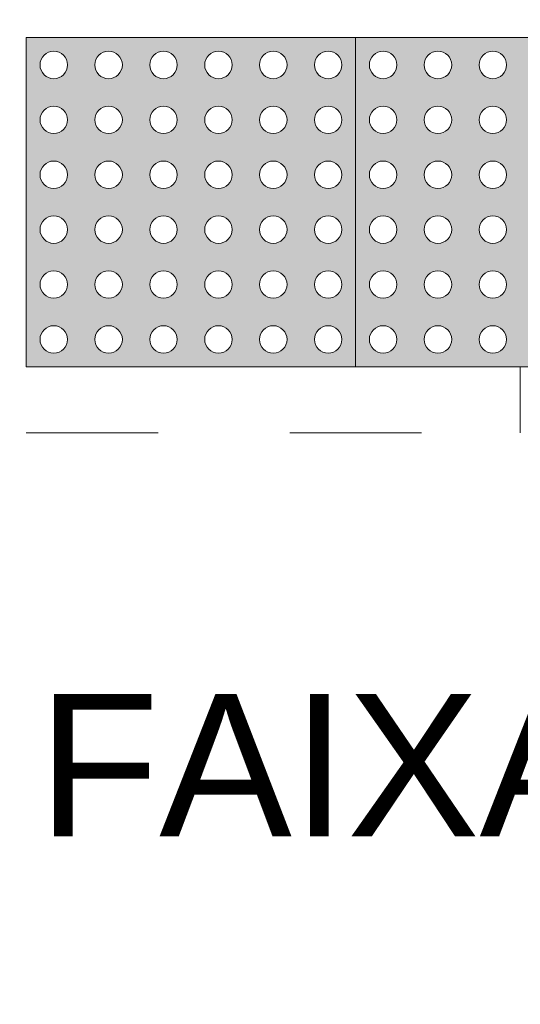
# Model space of a CAD drawing. Header units: metres. Extents: x -15 to 9.9, y -29.4 to -7.5.
# Tile 13 of 59: x 6.101 to 6.481, y -28.689 to -27.941. Entities that reach past the tile are written whole.
import ezdxf

# ---------------------------------------------------------------- set-up
doc = ezdxf.new("R2010")
doc.units = ezdxf.units.M
doc.linetypes.add('Traço ponto', pattern=[0.015875, 0.00635, -0.004763, 0, -0.004763])
for name, color, linetype, lineweight in [('A-ANNO-DIMS', 7, 'Continuous', 9), ('A-ANNO-DIMS-90', 7, 'Continuous', 9), ('A-DETL-GENF', 7, 'Continuous', 5), ('G-ANNO-TEXT', 7, 'Continuous', 9)]:
    doc.layers.add(name, color=color, linetype=linetype, lineweight=lineweight)
doc.layers.add('A-DETL', color=7, linetype='Continuous', lineweight=5, true_color=0x00a600)
doc.styles.add('Arial', font='arial.ttf', dxfattribs={"height": 0.135})
doc.styles.add('Arial_1', font='arial.ttf', dxfattribs={"height": 0.108})
doc.dimstyles.new('Com_linha__ref__contínua__-_Cor_Vermelha_Arial_1_5mm', dxfattribs={"dimscale": 0.3048, "dimtxt": 0.137735, "dimasz": 0.590551, "dimexe": 0.442913, "dimexo": 0.442913, "dimgap": 0.044291, "dimtad": 1, "dimrnd": 0.01, "dimzin": 0, "dimdsep": 46, "dimtxsty": 'Arial', "dimblk1": 'OBLIQUE', "dimblk2": 'OBLIQUE', "dimsah": 1, "dimcen": 0.09, "dimdle": 0.442913, "dimazin": 0, "dimtfac": 1, "dimtdec": 4, "dimtix": 1, "dimtmove": 0, "dimatfit": 3, "dimfxl": 1, "dimtvp": 1, "dimtolj": 1, "dimtzin": 0, "dimarcsym": 2})

# ---------------------------------------------------------------- blocks, each defined once
blk = doc.blocks.new('DIMBLOCK1-PLANTA DE COBERTURA')
at = {"layer": 'A-ANNO-DIMS-90', "color": 242, "true_color": 0xbd2b2e, "transparency": 16777216}
for p, q in [((6.00641, -28.93261), (6.00641, -27.46919)), ((7.20641, -28.93261), (7.20641, -27.46919)), ((6.00641, -28.93261), (6.09641, -28.84261)), ((7.20641, -28.93261), (7.29641, -28.84261)), ((5.87141, -28.93261), (7.20641, -28.93261)), ((6.00641, -28.93261), (5.91641, -29.02261)), ((6.00641, -28.93261), (6.00641, -29.06761)), ((7.20641, -28.93261), (7.11641, -29.02261)), ((7.20641, -28.93261), (7.20641, -29.06761))]:
    blk.add_line(p, q, dxfattribs=at)
at = {"layer": 'A-ANNO-DIMS-90', "color": 0, "transparency": 16777216, "insert": (6.42418, -28.74385), "char_height": 0.135, "width": 0.4373617, "attachment_point": 1, "line_spacing_factor": 0.941778, "style": 'Arial'}
blk.add_mtext('1,20', dxfattribs=at)
blk = doc.blocks.new('_Oblique')
at = {"color": 0, "linetype": 'ByBlock', "lineweight": -2}
blk.add_line((-0.5, -0.5), (0.5, 0.5), dxfattribs=at)
blk = doc.blocks.new('DIMBLOCK40-PLANTA DE COBERTURA')
at = {"layer": 'A-ANNO-DIMS-90', "color": 242, "true_color": 0xbd2b2e, "transparency": 16777216}
for p, q in [((-0.16359, -28.93261), (-0.16359, -28.39004)), ((6.00641, -28.93261), (6.00641, -28.39004)), ((-0.16359, -28.93261), (-0.07359, -28.84261)), ((6.00641, -28.93261), (6.09641, -28.84261)), ((-0.16359, -28.93261), (-0.25359, -29.02261)), ((-0.16359, -28.93261), (6.14141, -28.93261)), ((-0.16359, -28.93261), (-0.16359, -29.06761)), ((6.00641, -28.93261), (5.91641, -29.02261)), ((6.00641, -28.93261), (6.00641, -29.06761))]:
    blk.add_line(p, q, dxfattribs=at)
at = {"layer": 'A-ANNO-DIMS-90', "color": 0, "transparency": 16777216, "insert": (2.73918, -28.74385), "char_height": 0.135, "width": 0.4373617, "attachment_point": 1, "line_spacing_factor": 0.941778, "style": 'Arial'}
blk.add_mtext('6,17', dxfattribs=at)
blk = doc.blocks.new('DIMBLOCK42-PLANTA DE COBERTURA')
at = {"layer": 'A-ANNO-DIMS-90', "color": 242, "true_color": 0xbd2b2e, "transparency": 16777216}
for p, q in [((6.00641, -29.29261), (6.00641, -28.39004)), ((8.00641, -29.29261), (8.00641, -28.39004)), ((6.00641, -29.29261), (6.09641, -29.20261)), ((8.00641, -29.29261), (8.09641, -29.20261)), ((6.00641, -29.29261), (5.91641, -29.38261)), ((6.00641, -29.29261), (8.14141, -29.29261)), ((6.00641, -29.29261), (6.00641, -29.42761)), ((8.00641, -29.29261), (7.91641, -29.38261)), ((8.00641, -29.29261), (8.00641, -29.42761))]:
    blk.add_line(p, q, dxfattribs=at)
at = {"layer": 'A-ANNO-DIMS-90', "color": 0, "transparency": 16777216, "insert": (6.82418, -29.10385), "char_height": 0.135, "width": 0.4373617, "attachment_point": 1, "line_spacing_factor": 0.941778, "style": 'Arial'}
blk.add_mtext('2,00', dxfattribs=at)

msp = doc.modelspace()

# ---------------------------------------------------------------- hatches: boundary and pattern name
at = {"layer": 'A-DETL-GENF', "true_color": 0xffffff}
h = msp.add_hatch(color=7, dxfattribs=at)
h.paths.add_polyline_path([(6.13245, -28.20504), (6.35641, -28.20504), (6.35641, -27.95504), (6.10641, -27.95504), (6.10641, -28.20504), (6.12994, -28.20504)])
h.paths.add_polyline_path([(6.16891, -28.19462), (6.1637, -28.19323), (6.15989, -28.18942), (6.1585, -28.18421), (6.15989, -28.179), (6.1637, -28.17519), (6.16891, -28.17379), (6.17412, -28.17519), (6.17793, -28.179), (6.17933, -28.18421), (6.17793, -28.18942), (6.17412, -28.19323), (6.17161, -28.19427)])
h.paths.add_polyline_path([(6.12725, -28.19462), (6.12204, -28.19323), (6.11822, -28.18942), (6.11683, -28.18421), (6.11822, -28.179), (6.12204, -28.17519), (6.12725, -28.17379), (6.13245, -28.17519), (6.13627, -28.179), (6.13766, -28.18421), (6.13627, -28.18942), (6.13245, -28.19323), (6.12994, -28.19427)])
h.paths.add_polyline_path([(6.25225, -28.19462), (6.24704, -28.19323), (6.24322, -28.18942), (6.24183, -28.18421), (6.24322, -28.179), (6.24704, -28.17519), (6.25225, -28.17379), (6.25745, -28.17519), (6.26127, -28.179), (6.26266, -28.18421), (6.26127, -28.18942), (6.25745, -28.19323), (6.25494, -28.19427)])
h.paths.add_polyline_path([(6.21058, -28.19462), (6.20537, -28.19323), (6.20156, -28.18942), (6.20016, -28.18421), (6.20156, -28.179), (6.20537, -28.17519), (6.21058, -28.17379), (6.21579, -28.17519), (6.2196, -28.179), (6.221, -28.18421), (6.2196, -28.18942), (6.21579, -28.19323), (6.21327, -28.19427)])
h.paths.add_polyline_path([(6.29391, -28.19462), (6.2887, -28.19323), (6.28489, -28.18942), (6.2835, -28.18421), (6.28489, -28.179), (6.2887, -28.17519), (6.29391, -28.17379), (6.29912, -28.17519), (6.30293, -28.179), (6.30433, -28.18421), (6.30293, -28.18942), (6.29912, -28.19323), (6.29661, -28.19427)])
h.paths.add_polyline_path([(6.33558, -28.19462), (6.33037, -28.19323), (6.32656, -28.18942), (6.32516, -28.18421), (6.32656, -28.179), (6.33037, -28.17519), (6.33558, -28.17379), (6.34079, -28.17519), (6.3446, -28.179), (6.346, -28.18421), (6.3446, -28.18942), (6.34079, -28.19323), (6.33747, -28.19438)])
h.paths.add_polyline_path([(6.29391, -28.15296), (6.2887, -28.15156), (6.28489, -28.14775), (6.28357, -28.142), (6.28489, -28.13733), (6.2887, -28.13352), (6.29391, -28.13212), (6.29912, -28.13352), (6.30293, -28.13733), (6.30433, -28.14254), (6.30293, -28.14775), (6.29912, -28.15156), (6.29661, -28.1526)])
h.paths.add_polyline_path([(6.16891, -28.15296), (6.1637, -28.15156), (6.15989, -28.14775), (6.15857, -28.142), (6.15989, -28.13733), (6.1637, -28.13352), (6.16891, -28.13212), (6.17412, -28.13352), (6.17793, -28.13733), (6.17933, -28.14254), (6.17793, -28.14775), (6.17412, -28.15156), (6.17161, -28.1526)])
h.paths.add_polyline_path([(6.21058, -28.15296), (6.20537, -28.15156), (6.20156, -28.14775), (6.20023, -28.142), (6.20156, -28.13733), (6.20537, -28.13352), (6.21058, -28.13212), (6.21579, -28.13352), (6.2196, -28.13733), (6.221, -28.14254), (6.2196, -28.14775), (6.21579, -28.15156), (6.21327, -28.1526)])
h.paths.add_polyline_path([(6.12725, -28.15296), (6.12204, -28.15156), (6.11822, -28.14775), (6.1169, -28.142), (6.11822, -28.13733), (6.12204, -28.13352), (6.12725, -28.13212), (6.13245, -28.13352), (6.13627, -28.13733), (6.13766, -28.14254), (6.13627, -28.14775), (6.13245, -28.15156), (6.12994, -28.1526)])
h.paths.add_polyline_path([(6.33558, -28.15296), (6.33037, -28.15156), (6.32656, -28.14775), (6.32523, -28.142), (6.32656, -28.13733), (6.33037, -28.13352), (6.33558, -28.13212), (6.34079, -28.13352), (6.3446, -28.13733), (6.346, -28.14254), (6.3446, -28.14775), (6.34079, -28.15156), (6.33747, -28.15271)])
h.paths.add_polyline_path([(6.25225, -28.15296), (6.24704, -28.15156), (6.24322, -28.14775), (6.2419, -28.142), (6.24322, -28.13733), (6.24704, -28.13352), (6.25225, -28.13212), (6.25745, -28.13352), (6.26127, -28.13733), (6.26266, -28.14254), (6.26127, -28.14775), (6.25745, -28.15156), (6.25494, -28.1526)])
h.paths.add_polyline_path([(6.12725, -28.11129), (6.12204, -28.1099), (6.11822, -28.10608), (6.11683, -28.10087), (6.11822, -28.09567), (6.12204, -28.09185), (6.12725, -28.09046), (6.13245, -28.09185), (6.13627, -28.09567), (6.13766, -28.10087), (6.13627, -28.10608), (6.13245, -28.1099), (6.12994, -28.11094)])
h.paths.add_polyline_path([(6.21058, -28.11129), (6.20537, -28.1099), (6.20156, -28.10608), (6.20016, -28.10087), (6.20156, -28.09567), (6.20537, -28.09185), (6.21058, -28.09046), (6.21579, -28.09185), (6.2196, -28.09567), (6.221, -28.10087), (6.2196, -28.10608), (6.21579, -28.1099), (6.21327, -28.11094)])
h.paths.add_polyline_path([(6.25225, -28.11129), (6.24704, -28.1099), (6.24322, -28.10608), (6.24183, -28.10087), (6.24322, -28.09567), (6.24704, -28.09185), (6.25225, -28.09046), (6.25745, -28.09185), (6.26127, -28.09567), (6.26266, -28.10087), (6.26127, -28.10608), (6.25745, -28.1099), (6.25494, -28.11094)])
h.paths.add_polyline_path([(6.16891, -28.11129), (6.1637, -28.1099), (6.15989, -28.10608), (6.1585, -28.10087), (6.15989, -28.09567), (6.1637, -28.09185), (6.16891, -28.09046), (6.17412, -28.09185), (6.17793, -28.09567), (6.17933, -28.10087), (6.17793, -28.10608), (6.17412, -28.1099), (6.17161, -28.11094)])
h.paths.add_polyline_path([(6.33558, -28.11129), (6.33037, -28.1099), (6.32656, -28.10608), (6.32516, -28.10087), (6.32656, -28.09567), (6.33037, -28.09185), (6.33558, -28.09046), (6.34079, -28.09185), (6.3446, -28.09567), (6.346, -28.10087), (6.3446, -28.10608), (6.34079, -28.1099), (6.33747, -28.11104)])
h.paths.add_polyline_path([(6.29391, -28.11129), (6.2887, -28.1099), (6.28489, -28.10608), (6.2835, -28.10087), (6.28489, -28.09567), (6.2887, -28.09185), (6.29391, -28.09046), (6.29912, -28.09185), (6.30293, -28.09567), (6.30433, -28.10087), (6.30293, -28.10608), (6.29912, -28.1099), (6.29661, -28.11094)])
h.paths.add_polyline_path([(6.16891, -28.06962), (6.1637, -28.06823), (6.15989, -28.06442), (6.1585, -28.05921), (6.15989, -28.054), (6.1637, -28.05019), (6.16891, -28.04879), (6.17412, -28.05019), (6.17793, -28.054), (6.17933, -28.05921), (6.17793, -28.06442), (6.17412, -28.06823), (6.17161, -28.06927)])
h.paths.add_polyline_path([(6.12725, -28.06962), (6.12204, -28.06823), (6.11822, -28.06442), (6.11683, -28.05921), (6.11822, -28.054), (6.12204, -28.05019), (6.12725, -28.04879), (6.13245, -28.05019), (6.13627, -28.054), (6.13766, -28.05921), (6.13627, -28.06442), (6.13245, -28.06823), (6.12994, -28.06927)])
h.paths.add_polyline_path([(6.29391, -28.06962), (6.2887, -28.06823), (6.28489, -28.06442), (6.2835, -28.05921), (6.28489, -28.054), (6.2887, -28.05019), (6.29391, -28.04879), (6.29912, -28.05019), (6.30293, -28.054), (6.30433, -28.05921), (6.30293, -28.06442), (6.29912, -28.06823), (6.29661, -28.06927)])
h.paths.add_polyline_path([(6.25225, -28.06962), (6.24704, -28.06823), (6.24322, -28.06442), (6.24183, -28.05921), (6.24322, -28.054), (6.24704, -28.05019), (6.25225, -28.04879), (6.25745, -28.05019), (6.26127, -28.054), (6.26266, -28.05921), (6.26127, -28.06442), (6.25745, -28.06823), (6.25494, -28.06927)])
h.paths.add_polyline_path([(6.33558, -28.06962), (6.33037, -28.06823), (6.32656, -28.06442), (6.32516, -28.05921), (6.32656, -28.054), (6.33037, -28.05019), (6.33558, -28.04879), (6.34079, -28.05019), (6.3446, -28.054), (6.346, -28.05921), (6.3446, -28.06442), (6.34079, -28.06823), (6.33747, -28.06938)])
h.paths.add_polyline_path([(6.21058, -28.06962), (6.20537, -28.06823), (6.20156, -28.06442), (6.20016, -28.05921), (6.20156, -28.054), (6.20537, -28.05019), (6.21058, -28.04879), (6.21579, -28.05019), (6.2196, -28.054), (6.221, -28.05921), (6.2196, -28.06442), (6.21579, -28.06823), (6.21327, -28.06927)])
h.paths.add_polyline_path([(6.25225, -28.02796), (6.24704, -28.02656), (6.24322, -28.02275), (6.24183, -28.01754), (6.24322, -28.01233), (6.24704, -28.00852), (6.25225, -28.00712), (6.25745, -28.00852), (6.26127, -28.01233), (6.26266, -28.01754), (6.26127, -28.02275), (6.25745, -28.02656), (6.25494, -28.0276)])
h.paths.add_polyline_path([(6.21058, -28.02796), (6.20537, -28.02656), (6.20156, -28.02275), (6.20016, -28.01754), (6.20156, -28.01233), (6.20537, -28.00852), (6.21058, -28.00712), (6.21579, -28.00852), (6.21963, -28.01241), (6.221, -28.01754), (6.2196, -28.02275), (6.21579, -28.02656), (6.21327, -28.0276)])
h.paths.add_polyline_path([(6.29391, -28.02796), (6.2887, -28.02656), (6.28489, -28.02275), (6.2835, -28.01754), (6.28489, -28.01233), (6.2887, -28.00852), (6.29391, -28.00712), (6.29912, -28.00852), (6.30293, -28.01233), (6.30433, -28.01754), (6.30293, -28.02275), (6.29912, -28.02656), (6.29661, -28.0276)])
h.paths.add_polyline_path([(6.33558, -28.02796), (6.33037, -28.02656), (6.32656, -28.02275), (6.32516, -28.01754), (6.32656, -28.01233), (6.33037, -28.00852), (6.33558, -28.00712), (6.34079, -28.00852), (6.3446, -28.01233), (6.346, -28.01754), (6.3446, -28.02275), (6.34079, -28.02656), (6.33747, -28.02771)])
h.paths.add_polyline_path([(6.16891, -28.02796), (6.1637, -28.02656), (6.15989, -28.02275), (6.1585, -28.01754), (6.15989, -28.01233), (6.1637, -28.00852), (6.16891, -28.00712), (6.17412, -28.00852), (6.17793, -28.01233), (6.17933, -28.01754), (6.17793, -28.02275), (6.17412, -28.02656), (6.17161, -28.0276)])
h.paths.add_polyline_path([(6.12725, -28.02796), (6.12204, -28.02656), (6.11822, -28.02275), (6.11683, -28.01754), (6.11822, -28.01233), (6.12204, -28.00852), (6.12725, -28.00712), (6.13245, -28.00852), (6.13627, -28.01233), (6.13766, -28.01754), (6.13627, -28.02275), (6.13245, -28.02656), (6.12994, -28.0276)])
h.paths.add_polyline_path([(6.25225, -27.98629), (6.24704, -27.9849), (6.24322, -27.98108), (6.24183, -27.97587), (6.24322, -27.97067), (6.24704, -27.96685), (6.25225, -27.96546), (6.25745, -27.96685), (6.26127, -27.97067), (6.26266, -27.97587), (6.26127, -27.98108), (6.25745, -27.9849), (6.25494, -27.98594)])
h.paths.add_polyline_path([(6.16891, -27.98629), (6.1637, -27.9849), (6.15989, -27.98108), (6.1585, -27.97587), (6.15989, -27.97067), (6.1637, -27.96685), (6.16891, -27.96546), (6.17412, -27.96685), (6.17793, -27.97067), (6.17933, -27.97587), (6.17793, -27.98108), (6.17412, -27.9849), (6.17161, -27.98594)])
h.paths.add_polyline_path([(6.29391, -27.98629), (6.2887, -27.9849), (6.28489, -27.98108), (6.2835, -27.97587), (6.28489, -27.97067), (6.2887, -27.96685), (6.29391, -27.96546), (6.29912, -27.96685), (6.30293, -27.97067), (6.30433, -27.97587), (6.30293, -27.98108), (6.29912, -27.9849), (6.29661, -27.98594)])
h.paths.add_polyline_path([(6.33558, -27.98629), (6.33037, -27.9849), (6.32656, -27.98108), (6.32516, -27.97587), (6.32656, -27.97067), (6.33037, -27.96685), (6.33558, -27.96546), (6.34079, -27.96685), (6.3446, -27.97067), (6.346, -27.97587), (6.3446, -27.98108), (6.34079, -27.9849), (6.33747, -27.98604)])
h.paths.add_polyline_path([(6.12725, -27.98629), (6.12204, -27.9849), (6.11822, -27.98108), (6.11683, -27.97587), (6.11822, -27.97067), (6.12204, -27.96685), (6.12725, -27.96546), (6.13245, -27.96685), (6.13627, -27.97067), (6.13766, -27.97587), (6.13627, -27.98108), (6.13245, -27.9849), (6.12994, -27.98594)])
h.paths.add_polyline_path([(6.21058, -27.98629), (6.20537, -27.9849), (6.20156, -27.98108), (6.20016, -27.97587), (6.20156, -27.97067), (6.20537, -27.96685), (6.21058, -27.96546), (6.21579, -27.96685), (6.2196, -27.97067), (6.221, -27.97587), (6.2196, -27.98108), (6.21579, -27.9849), (6.21327, -27.98594)])
h = msp.add_hatch(color=7, dxfattribs=at)
h.paths.add_polyline_path([(6.36718, -28.20504), (6.60641, -28.20504), (6.60641, -27.95504), (6.35641, -27.95504), (6.35641, -28.20504), (6.36683, -28.20504)])
h.paths.add_polyline_path([(6.41891, -28.19462), (6.4137, -28.19323), (6.40989, -28.18942), (6.4085, -28.18421), (6.40989, -28.179), (6.4137, -28.17519), (6.41891, -28.17379), (6.42412, -28.17519), (6.42793, -28.179), (6.42933, -28.18421), (6.42793, -28.18942), (6.42412, -28.19323), (6.42161, -28.19427)])
h.paths.add_polyline_path([(6.58558, -28.19462), (6.58037, -28.19323), (6.57656, -28.18942), (6.57516, -28.18421), (6.57656, -28.179), (6.58037, -28.17519), (6.58558, -28.17379), (6.59079, -28.17519), (6.5946, -28.179), (6.596, -28.18421), (6.5946, -28.18942), (6.59079, -28.19323), (6.58827, -28.19427)])
h.paths.add_polyline_path([(6.54391, -28.19462), (6.5387, -28.19323), (6.53489, -28.18942), (6.5335, -28.18421), (6.53489, -28.179), (6.5387, -28.17519), (6.54391, -28.17379), (6.54912, -28.17519), (6.55293, -28.179), (6.55433, -28.18421), (6.55293, -28.18942), (6.54912, -28.19323), (6.54661, -28.19427)])
h.paths.add_polyline_path([(6.46058, -28.19462), (6.45537, -28.19323), (6.45156, -28.18942), (6.45016, -28.18421), (6.45156, -28.179), (6.45537, -28.17519), (6.46058, -28.17379), (6.46579, -28.17519), (6.4696, -28.179), (6.471, -28.18421), (6.4696, -28.18942), (6.46579, -28.19323), (6.46327, -28.19427)])
h.paths.add_polyline_path([(6.37725, -28.19462), (6.37204, -28.19323), (6.36822, -28.18942), (6.36683, -28.18421), (6.36822, -28.179), (6.37204, -28.17519), (6.37725, -28.17379), (6.38245, -28.17519), (6.38627, -28.179), (6.38766, -28.18421), (6.38627, -28.18942), (6.38245, -28.19323), (6.37994, -28.19427)])
h.paths.add_polyline_path([(6.50225, -28.19462), (6.49704, -28.19323), (6.49322, -28.18942), (6.49183, -28.18421), (6.49322, -28.179), (6.49704, -28.17519), (6.50225, -28.17379), (6.50745, -28.17519), (6.51127, -28.179), (6.51266, -28.18421), (6.51127, -28.18942), (6.50745, -28.19323), (6.50494, -28.19427)])
h.paths.add_polyline_path([(6.41891, -28.15296), (6.4137, -28.15156), (6.40989, -28.14775), (6.40857, -28.142), (6.40989, -28.13733), (6.4137, -28.13352), (6.41891, -28.13212), (6.42412, -28.13352), (6.42793, -28.13733), (6.42933, -28.14254), (6.42793, -28.14775), (6.42412, -28.15156), (6.42161, -28.1526)])
h.paths.add_polyline_path([(6.50225, -28.15296), (6.49704, -28.15156), (6.49322, -28.14775), (6.4919, -28.142), (6.49322, -28.13733), (6.49704, -28.13352), (6.50225, -28.13212), (6.50745, -28.13352), (6.51127, -28.13733), (6.51266, -28.14254), (6.51127, -28.14775), (6.50745, -28.15156), (6.50494, -28.1526)])
h.paths.add_polyline_path([(6.58558, -28.15296), (6.58037, -28.15156), (6.57656, -28.14775), (6.57523, -28.142), (6.57656, -28.13733), (6.58037, -28.13352), (6.58558, -28.13212), (6.59079, -28.13352), (6.5946, -28.13733), (6.596, -28.14254), (6.5946, -28.14775), (6.59079, -28.15156), (6.58827, -28.1526)])
h.paths.add_polyline_path([(6.46058, -28.15296), (6.45537, -28.15156), (6.45156, -28.14775), (6.45023, -28.142), (6.45156, -28.13733), (6.45537, -28.13352), (6.46058, -28.13212), (6.46579, -28.13352), (6.4696, -28.13733), (6.471, -28.14254), (6.4696, -28.14775), (6.46579, -28.15156), (6.46327, -28.1526)])
h.paths.add_polyline_path([(6.37725, -28.15296), (6.37204, -28.15156), (6.36822, -28.14775), (6.3669, -28.142), (6.36822, -28.13733), (6.37204, -28.13352), (6.37725, -28.13212), (6.38245, -28.13352), (6.38627, -28.13733), (6.38766, -28.14254), (6.38627, -28.14775), (6.38245, -28.15156), (6.37994, -28.1526)])
h.paths.add_polyline_path([(6.54391, -28.15296), (6.5387, -28.15156), (6.53489, -28.14775), (6.53357, -28.142), (6.53489, -28.13733), (6.5387, -28.13352), (6.54391, -28.13212), (6.54912, -28.13352), (6.55293, -28.13733), (6.55433, -28.14254), (6.55293, -28.14775), (6.54912, -28.15156), (6.54661, -28.1526)])
h.paths.add_polyline_path([(6.54391, -28.11129), (6.5387, -28.1099), (6.53489, -28.10608), (6.5335, -28.10087), (6.53489, -28.09567), (6.5387, -28.09185), (6.54391, -28.09046), (6.54912, -28.09185), (6.55293, -28.09567), (6.55433, -28.10087), (6.55293, -28.10608), (6.54912, -28.1099), (6.54661, -28.11094)])
h.paths.add_polyline_path([(6.50225, -28.11129), (6.49704, -28.1099), (6.49322, -28.10608), (6.49183, -28.10087), (6.49322, -28.09567), (6.49704, -28.09185), (6.50225, -28.09046), (6.50745, -28.09185), (6.51127, -28.09567), (6.51266, -28.10087), (6.51127, -28.10608), (6.50745, -28.1099), (6.50494, -28.11094)])
h.paths.add_polyline_path([(6.46058, -28.11129), (6.45537, -28.1099), (6.45156, -28.10608), (6.45016, -28.10087), (6.45156, -28.09567), (6.45537, -28.09185), (6.46058, -28.09046), (6.46579, -28.09185), (6.4696, -28.09567), (6.471, -28.10087), (6.4696, -28.10608), (6.46579, -28.1099), (6.46327, -28.11094)])
h.paths.add_polyline_path([(6.58558, -28.11129), (6.58037, -28.1099), (6.57656, -28.10608), (6.57516, -28.10087), (6.57656, -28.09567), (6.58037, -28.09185), (6.58558, -28.09046), (6.59079, -28.09185), (6.5946, -28.09567), (6.596, -28.10087), (6.5946, -28.10608), (6.59079, -28.1099), (6.58827, -28.11094)])
h.paths.add_polyline_path([(6.37725, -28.11129), (6.37204, -28.1099), (6.36822, -28.10608), (6.36683, -28.10087), (6.36822, -28.09567), (6.37204, -28.09185), (6.37725, -28.09046), (6.38245, -28.09185), (6.38627, -28.09567), (6.38766, -28.10087), (6.38627, -28.10608), (6.38245, -28.1099), (6.37994, -28.11094)])
h.paths.add_polyline_path([(6.41891, -28.11129), (6.4137, -28.1099), (6.40989, -28.10608), (6.4085, -28.10087), (6.40989, -28.09567), (6.4137, -28.09185), (6.41891, -28.09046), (6.42412, -28.09185), (6.42793, -28.09567), (6.42933, -28.10087), (6.42793, -28.10608), (6.42412, -28.1099), (6.42161, -28.11094)])
h.paths.add_polyline_path([(6.37725, -28.06962), (6.37204, -28.06823), (6.36822, -28.06442), (6.36683, -28.05921), (6.36822, -28.054), (6.37204, -28.05019), (6.37725, -28.04879), (6.38245, -28.05019), (6.38627, -28.054), (6.38766, -28.05921), (6.38627, -28.06442), (6.38245, -28.06823), (6.37994, -28.06927)])
h.paths.add_polyline_path([(6.41891, -28.06962), (6.4137, -28.06823), (6.40989, -28.06442), (6.4085, -28.05921), (6.40989, -28.054), (6.4137, -28.05019), (6.41891, -28.04879), (6.42412, -28.05019), (6.42793, -28.054), (6.42933, -28.05921), (6.42793, -28.06442), (6.42412, -28.06823), (6.42161, -28.06927)])
h.paths.add_polyline_path([(6.54391, -28.06962), (6.5387, -28.06823), (6.53489, -28.06442), (6.5335, -28.05921), (6.53489, -28.054), (6.5387, -28.05019), (6.54391, -28.04879), (6.54912, -28.05019), (6.55293, -28.054), (6.55433, -28.05921), (6.55293, -28.06442), (6.54912, -28.06823), (6.54661, -28.06927)])
h.paths.add_polyline_path([(6.58558, -28.06962), (6.58037, -28.06823), (6.57656, -28.06442), (6.57516, -28.05921), (6.57656, -28.054), (6.58037, -28.05019), (6.58558, -28.04879), (6.59079, -28.05019), (6.5946, -28.054), (6.596, -28.05921), (6.5946, -28.06442), (6.59079, -28.06823), (6.58827, -28.06927)])
h.paths.add_polyline_path([(6.46058, -28.06962), (6.45537, -28.06823), (6.45156, -28.06442), (6.45016, -28.05921), (6.45156, -28.054), (6.45537, -28.05019), (6.46058, -28.04879), (6.46579, -28.05019), (6.4696, -28.054), (6.471, -28.05921), (6.4696, -28.06442), (6.46579, -28.06823), (6.46327, -28.06927)])
h.paths.add_polyline_path([(6.50225, -28.06962), (6.49704, -28.06823), (6.49322, -28.06442), (6.49183, -28.05921), (6.49322, -28.054), (6.49704, -28.05019), (6.50225, -28.04879), (6.50745, -28.05019), (6.51127, -28.054), (6.51266, -28.05921), (6.51127, -28.06442), (6.50745, -28.06823), (6.50494, -28.06927)])
h.paths.add_polyline_path([(6.54391, -28.02796), (6.5387, -28.02656), (6.53489, -28.02275), (6.5335, -28.01754), (6.53489, -28.01233), (6.5387, -28.00852), (6.54391, -28.00712), (6.54912, -28.00852), (6.55293, -28.01233), (6.55433, -28.01754), (6.55293, -28.02275), (6.54912, -28.02656), (6.54661, -28.0276)])
h.paths.add_polyline_path([(6.46058, -28.02796), (6.45537, -28.02656), (6.45156, -28.02275), (6.45016, -28.01754), (6.45156, -28.01233), (6.45537, -28.00852), (6.46058, -28.00712), (6.46579, -28.00852), (6.4696, -28.01233), (6.471, -28.01754), (6.4696, -28.02275), (6.46579, -28.02656), (6.46327, -28.0276)])
h.paths.add_polyline_path([(6.50225, -28.02796), (6.49704, -28.02656), (6.49322, -28.02275), (6.49183, -28.01754), (6.49322, -28.01233), (6.49704, -28.00852), (6.50225, -28.00712), (6.50745, -28.00852), (6.51127, -28.01233), (6.51266, -28.01754), (6.51127, -28.02275), (6.50745, -28.02656), (6.50494, -28.0276)])
h.paths.add_polyline_path([(6.37725, -28.02796), (6.37204, -28.02656), (6.36822, -28.02275), (6.36683, -28.01754), (6.36822, -28.01233), (6.37204, -28.00852), (6.37725, -28.00712), (6.38245, -28.00852), (6.38627, -28.01233), (6.38766, -28.01754), (6.38627, -28.02275), (6.38245, -28.02656), (6.37994, -28.0276)])
h.paths.add_polyline_path([(6.58558, -28.02796), (6.58037, -28.02656), (6.57656, -28.02275), (6.57516, -28.01754), (6.57656, -28.01233), (6.58037, -28.00852), (6.58558, -28.00712), (6.59079, -28.00852), (6.5946, -28.01233), (6.596, -28.01754), (6.5946, -28.02275), (6.59079, -28.02656), (6.58827, -28.0276)])
h.paths.add_polyline_path([(6.41891, -28.02796), (6.4137, -28.02656), (6.40989, -28.02275), (6.4085, -28.01754), (6.40989, -28.01233), (6.4137, -28.00852), (6.41891, -28.00712), (6.42412, -28.00852), (6.42793, -28.01233), (6.42933, -28.01754), (6.42793, -28.02275), (6.42412, -28.02656), (6.42161, -28.0276)])
h.paths.add_polyline_path([(6.41891, -27.98629), (6.4137, -27.9849), (6.40989, -27.98108), (6.4085, -27.97587), (6.40989, -27.97067), (6.4137, -27.96685), (6.41891, -27.96546), (6.42412, -27.96685), (6.42793, -27.97067), (6.42933, -27.97587), (6.42793, -27.98108), (6.42412, -27.9849), (6.42161, -27.98594)])
h.paths.add_polyline_path([(6.37725, -27.98629), (6.37204, -27.9849), (6.36822, -27.98108), (6.36683, -27.97587), (6.36822, -27.97067), (6.37204, -27.96685), (6.37725, -27.96546), (6.38245, -27.96685), (6.38627, -27.97067), (6.38766, -27.97587), (6.38627, -27.98108), (6.38245, -27.9849), (6.37994, -27.98594)])
h.paths.add_polyline_path([(6.54391, -27.98629), (6.5387, -27.9849), (6.53489, -27.98108), (6.5335, -27.97587), (6.53489, -27.97067), (6.5387, -27.96685), (6.54391, -27.96546), (6.54912, -27.96685), (6.55293, -27.97067), (6.55433, -27.97587), (6.55293, -27.98108), (6.54912, -27.9849), (6.54661, -27.98594)])
h.paths.add_polyline_path([(6.58558, -27.98629), (6.58037, -27.9849), (6.57656, -27.98108), (6.57516, -27.97587), (6.57656, -27.97067), (6.58037, -27.96685), (6.58558, -27.96546), (6.59079, -27.96685), (6.5946, -27.97067), (6.596, -27.97587), (6.5946, -27.98108), (6.59079, -27.9849), (6.58827, -27.98594)])
h.paths.add_polyline_path([(6.50225, -27.98629), (6.49704, -27.9849), (6.49322, -27.98108), (6.49183, -27.97587), (6.49322, -27.97067), (6.49704, -27.96685), (6.50225, -27.96546), (6.50745, -27.96685), (6.51127, -27.97067), (6.51266, -27.97587), (6.51127, -27.98108), (6.50745, -27.9849), (6.50494, -27.98594)])
h.paths.add_polyline_path([(6.46058, -27.98629), (6.45537, -27.9849), (6.45156, -27.98108), (6.45016, -27.97587), (6.45156, -27.97067), (6.45537, -27.96685), (6.46058, -27.96546), (6.46579, -27.96685), (6.4696, -27.97067), (6.471, -27.97587), (6.4696, -27.98108), (6.46579, -27.9849), (6.46327, -27.98594)])

# ---------------------------------------------------------------- linework, layer by layer
at = {"layer": 'A-DETL', "color": 8, "true_color": 0x808080}
for p, q in [((6.35641, -27.95504), (6.10641, -27.95504)), ((6.10641, -27.95504), (6.10641, -28.20504)), ((6.60641, -27.95504), (6.35641, -27.95504)), ((6.35641, -28.20504), (6.35641, -27.95504)), ((6.10641, -28.20504), (6.35641, -28.20504)), ((6.35641, -28.20504), (6.48141, -28.20504)), ((6.73141, -28.20504), (6.48141, -28.20504)), ((6.48141, -28.20504), (6.48141, -28.25504))]:
    msp.add_line(p, q, dxfattribs=at)
at = {"layer": 'A-DETL', "color": 7, "linetype": 'Traço ponto'}
msp.add_line((8.00641, -28.25504), (-13.99359, -28.25504), dxfattribs=at)
at = {"layer": 'A-DETL', "color": 8, "true_color": 0x808080}
for centre, start, end in [((6.12725, -27.97587), 90, 270), ((6.12725, -27.97587), 270, 90), ((6.16891, -27.97587), 90, 270), ((6.16891, -27.97587), 270, 90), ((6.21058, -27.97587), 90, 270), ((6.21058, -27.97587), 270, 90), ((6.25225, -27.97587), 90, 270), ((6.25225, -27.97587), 270, 90), ((6.29391, -27.97587), 90, 270), ((6.29391, -27.97587), 270, 90), ((6.33558, -27.97587), 90, 270), ((6.33558, -27.97587), 270, 90), ((6.37725, -27.97587), 90, 270), ((6.37725, -27.97587), 270, 90), ((6.41891, -27.97587), 90, 270), ((6.41891, -27.97587), 270, 90), ((6.46058, -27.97587), 90, 270), ((6.46058, -27.97587), 270, 90), ((6.12725, -28.01754), 90, 270), ((6.12725, -28.01754), 270, 90), ((6.16891, -28.01754), 90, 270), ((6.16891, -28.01754), 270, 90), ((6.21058, -28.01754), 90, 270), ((6.21058, -28.01754), 270, 90), ((6.25225, -28.01754), 90, 270), ((6.25225, -28.01754), 270, 90), ((6.29391, -28.01754), 90, 270), ((6.29391, -28.01754), 270, 90), ((6.33558, -28.01754), 90, 270), ((6.33558, -28.01754), 270, 90), ((6.37725, -28.01754), 90, 270), ((6.37725, -28.01754), 270, 90), ((6.41891, -28.01754), 90, 270), ((6.41891, -28.01754), 270, 90), ((6.46058, -28.01754), 90, 270), ((6.46058, -28.01754), 270, 90), ((6.12725, -28.05921), 90, 270), ((6.12725, -28.05921), 270, 90), ((6.16891, -28.05921), 90, 270), ((6.16891, -28.05921), 270, 90), ((6.21058, -28.05921), 90, 270), ((6.21058, -28.05921), 270, 90), ((6.25225, -28.05921), 90, 270), ((6.25225, -28.05921), 270, 90), ((6.29391, -28.05921), 90, 270), ((6.29391, -28.05921), 270, 90), ((6.33558, -28.05921), 90, 270), ((6.33558, -28.05921), 270, 90), ((6.37725, -28.05921), 90, 270), ((6.37725, -28.05921), 270, 90), ((6.41891, -28.05921), 90, 270), ((6.41891, -28.05921), 270, 90), ((6.46058, -28.05921), 90, 270), ((6.46058, -28.05921), 270, 90), ((6.12725, -28.10087), 90, 270), ((6.12725, -28.10087), 270, 90), ((6.16891, -28.10087), 90, 270), ((6.16891, -28.10087), 270, 90), ((6.21058, -28.10087), 90, 270), ((6.21058, -28.10087), 270, 90), ((6.25225, -28.10087), 90, 270), ((6.25225, -28.10087), 270, 90), ((6.29391, -28.10087), 90, 270), ((6.29391, -28.10087), 270, 90), ((6.33558, -28.10087), 90, 270), ((6.33558, -28.10087), 270, 90), ((6.37725, -28.10087), 90, 270), ((6.37725, -28.10087), 270, 90), ((6.41891, -28.10087), 90, 270), ((6.41891, -28.10087), 270, 90), ((6.46058, -28.10087), 90, 270), ((6.46058, -28.10087), 270, 90), ((6.12725, -28.14254), 90, 270), ((6.12725, -28.14254), 270, 90), ((6.16891, -28.14254), 90, 270), ((6.16891, -28.14254), 270, 90), ((6.21058, -28.14254), 90, 270), ((6.21058, -28.14254), 270, 90), ((6.25225, -28.14254), 90, 270), ((6.25225, -28.14254), 270, 90), ((6.29391, -28.14254), 90, 270), ((6.29391, -28.14254), 270, 90), ((6.33558, -28.14254), 90, 270), ((6.33558, -28.14254), 270, 90), ((6.37725, -28.14254), 90, 270), ((6.37725, -28.14254), 270, 90), ((6.41891, -28.14254), 90, 270), ((6.41891, -28.14254), 270, 90), ((6.46058, -28.14254), 90, 270), ((6.46058, -28.14254), 270, 90), ((6.12725, -28.18421), 90, 270), ((6.12725, -28.18421), 270, 90), ((6.16891, -28.18421), 90, 270), ((6.16891, -28.18421), 270, 90), ((6.21058, -28.18421), 90, 270), ((6.21058, -28.18421), 270, 90), ((6.25225, -28.18421), 90, 270), ((6.25225, -28.18421), 270, 90), ((6.29391, -28.18421), 90, 270), ((6.29391, -28.18421), 270, 90), ((6.33558, -28.18421), 90, 270), ((6.33558, -28.18421), 270, 90), ((6.37725, -28.18421), 90, 270), ((6.37725, -28.18421), 270, 90), ((6.41891, -28.18421), 90, 270), ((6.41891, -28.18421), 270, 90), ((6.46058, -28.18421), 90, 270), ((6.46058, -28.18421), 270, 90)]:
    msp.add_arc(centre, 0.01042, start, end, dxfattribs=at)

# ---------------------------------------------------------------- texts
at = {"layer": 'G-ANNO-TEXT', "insert": (6.11518, -28.45341), "char_height": 0.108, "width": 1.1832908, "attachment_point": 1, "style": 'Arial_1'}
msp.add_mtext('FAIXA LIVRE', dxfattribs=at)

# ---------------------------------------------------------------- dimensions: what is measured, and where the dimension line sits
at = {"layer": 'A-ANNO-DIMS', "color": 242, "true_color": 0xbd2b2e}
for base, p1, p2, override, picture, middle in [((7.20641, -28.93261), (6.00641, -27.33419), (7.20641, -27.33419), {"dimpost": '<>', "dimfxl": 1.2}, 'DIMBLOCK1-PLANTA DE COBERTURA', (6.60641, -28.85018)), ((6.00641, -28.93261), (-0.16359, -28.25504), (6.00641, -28.25504), {"dimpost": '<>', "dimfxl": 6.17}, 'DIMBLOCK40-PLANTA DE COBERTURA', (2.92141, -28.85018)), ((8.00641, -29.29261), (6.00641, -28.25504), (8.00641, -28.25504), {"dimpost": '<>', "dimfxl": 2}, 'DIMBLOCK42-PLANTA DE COBERTURA', (7.00641, -29.21018))]:
    dim = msp.add_linear_dim(base=base, p1=p1, p2=p2, dimstyle='Com_linha__ref__contínua__-_Cor_Vermelha_Arial_1_5mm', override=override, dxfattribs=at)
    dim.commit()
    dim.dimension.update_dxf_attribs({"geometry": picture, "text_midpoint": middle})

doc.saveas('drawing.dxf')
